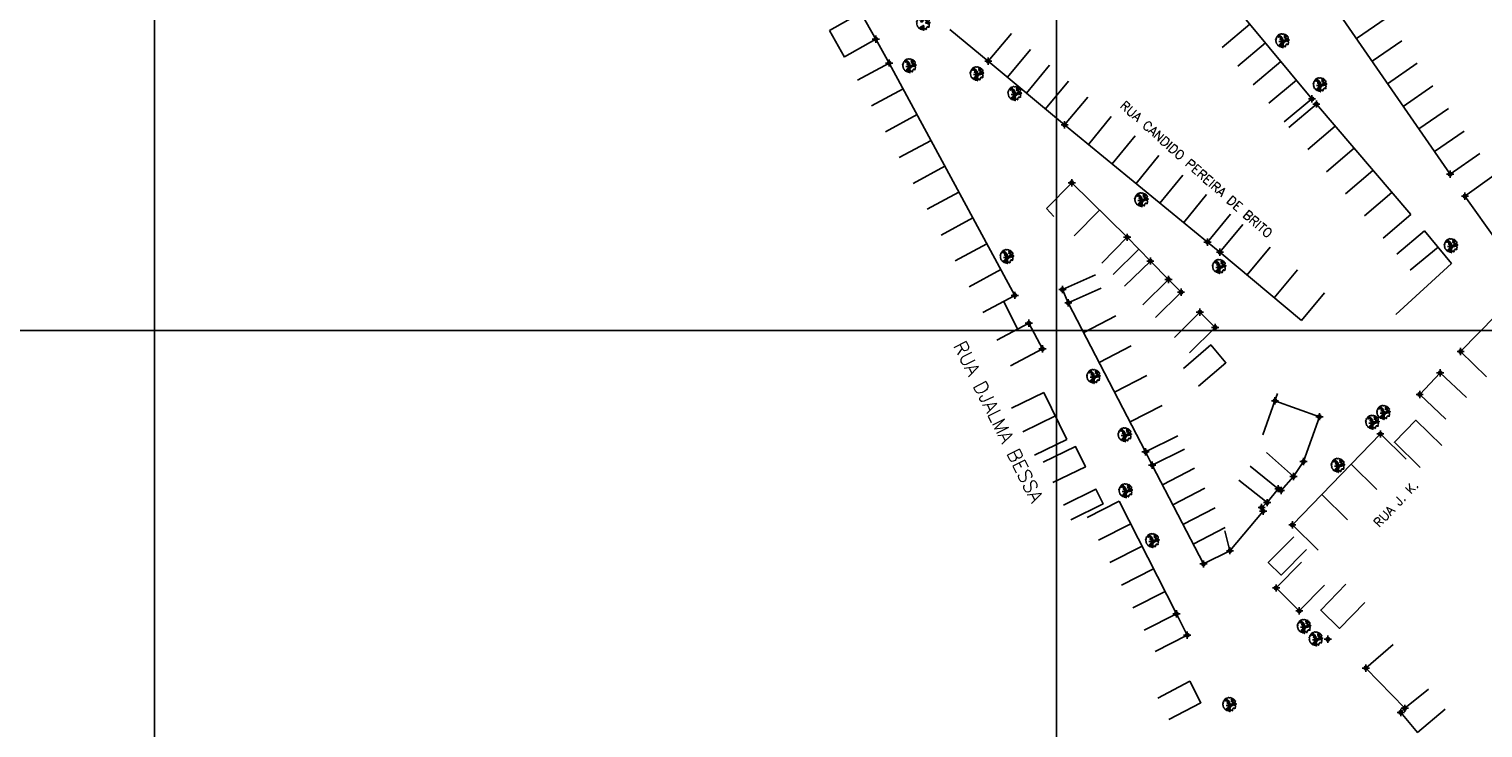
# Model space of a CAD drawing. Extents: x 539028 to 544996, y 8596245 to 8601028.
# Tile 8 of 41: x 541218 to 541540, y 8597875 to 8598030. Entities that reach past the tile are written whole.
import ezdxf
from ezdxf.enums import TextEntityAlignment as Align

# ---------------------------------------------------------------- set-up
doc = ezdxf.new("R2010")
doc.units = 0
doc.header["$MEASUREMENT"] = 0
doc.header["$PDMODE"] = 34
doc.header["$PDSIZE"] = 0.8
for name, color, linetype in [('ARVORE', 100, 'Continuous'), ('CASA', 2, 'Continuous'), ('CERCA', 9, 'CERCA_LINE'), ('MALHA', 9, 'Continuous'), ('TXT_NRUA', 2, 'Continuous')]:
    doc.layers.add(name, color=color, linetype=linetype)
doc.styles.add('GEOSIS', font='ROMANS.SHX')
doc.styles.get("Standard").update_dxf_attribs({"font": 'romans.shx'})
doc.linetypes.add('CERCA_LINE', pattern='A,0.5,-0.2,["X",Standard,S=0.1,R=0,X=-0.1,Y=-0.05],-0.25', length=0.95)

# ---------------------------------------------------------------- blocks, each defined once
blk = doc.blocks.new('C')
at = {"layer": 'CASA'}
blk.add_lwpolyline([(0, 0), (0, 8)], dxfattribs=at)
blk = doc.blocks.new('ARVORE6')
for points in [[(-1.78, 2.18), (-1.87, 2.12), (-1.86, 2.06), (-1.96, 2), (-2.05, 1.97), (-2.08, 1.89), (-2.06, 1.79), (-2.1, 1.68), (-2.19, 1.63), (-2.27, 1.6), (-2.33, 1.57), (-2.45, 1.36), (-2.33, 1.3), (-2.23, 1.35), (-2.22, 1.26), (-2.33, 1.2), (-2.41, 1.18), (-2.5, 1.15), (-2.45, 1.07), (-2.41, 1.02), (-2.44, 0.93), (-2.62, 0.85), (-2.67, 0.79), (-2.68, 0.7), (-2.63, 0.68), (-2.63, 0.68), (-2.72, 0.62), (-2.77, 0.64), (-2.8, 0.64), (-2.76, 0.56), (-2.6, 0.57), (-2.52, 0.53), (-2.52, 0.45), (-2.55, 0.3), (-2.67, 0.25), (-2.67, 0.14), (-2.62, 0.04), (-2.54, -0.02), (-2.64, -0.1), (-2.71, -0.18), (-2.55, -0.26), (-2.51, -0.35), (-2.52, -0.52), (-2.56, -0.64), (-2.47, -0.83), (-2.4, -0.89), (-2.4, -0.98), (-2.37, -1.12), (-2.27, -1.33), (-2.13, -1.49), (-2.01, -1.61), (-1.91, -1.6), (-1.82, -1.73), (-1.82, -1.97), (-1.67, -2.08), (-1.49, -2.07), (-1.39, -2.11), (-1.32, -2.23), (-1.16, -2.42), (-0.93, -2.41), (-0.86, -2.4), (-0.72, -2.42), (-0.63, -2.56), (-0.57, -2.61), (-0.47, -2.6), (-0.42, -2.64), (-0.31, -2.66), (-0.21, -2.67), (-0.05, -2.69), (0.08, -2.72), (0.33, -2.98), (0.41, -2.85), (0.29, -2.74), (0.37, -2.7), (0.37, -2.57), (0.35, -2.45), (0.49, -2.41), (0.48, -2.27), (0.55, -2.2), (0.71, -2.27), (0.86, -2.29), (0.93, -2.24), (1.05, -2.42), (1.2, -2.34), (1.2, -2.58), (1.34, -2.57), (1.43, -2.44), (1.51, -2.34), (1.36, -2.24), (1.43, -2.14), (1.39, -2.09), (1.47, -2.01), (1.5, -1.96), (1.43, -1.84), (1.5, -1.8), (1.6, -1.74), (1.69, -1.67), (1.78, -1.64), (1.8, -1.74), (1.86, -1.66), (1.81, -1.55), (1.82, -1.42), (1.99, -1.37), (2.13, -1.42), (2.06, -1.53), (2.22, -1.64), (2.33, -1.61), (2.46, -1.55), (2.59, -1.56), (2.55, -1.46), (2.48, -1.32), (2.56, -1.2), (2.63, -1.06), (2.62, -0.92), (2.62, -0.78), (2.67, -0.66), (2.68, -0.46), (2.57, -0.39), (2.51, -0.26), (2.59, -0.13), (2.7, -0.02), (2.83, 0.11), (2.96, 0.28), (2.92, 0.43), (2.91, 0.44), (2.81, 0.32), (2.7, 0.39), (2.73, 0.48), (2.68, 0.53), (2.6, 0.48), (2.4, 0.45), (2.42, 0.58), (2.5, 0.64), (2.48, 0.76), (2.34, 0.89), (2.54, 0.99), (2.59, 1.1), (2.57, 1.23), (2.55, 1.36), (2.62, 1.47), (2.63, 1.57), (2.5, 1.63), (2.35, 1.59), (2.24, 1.71), (2.23, 1.89), (2.21, 1.98), (2.15, 2.13), (1.92, 2.14), (1.79, 2.22), (1.77, 2.29), (1.73, 2.39), (1.69, 2.5), (1.51, 2.62), (1.35, 2.59), (1.28, 2.53), (1.19, 2.58), (1.11, 2.69), (0.99, 2.74), (0.84, 2.66), (0.73, 2.81), (0.32, 2.98), (0.23, 2.85), (0.07, 2.78), (-0.06, 2.82), (-0.27, 2.96), (-0.48, 3), (-0.62, 2.87), (-0.7, 2.78), (-0.82, 2.74), (-0.98, 2.81), (-1.11, 2.78), (-1.2, 2.57), (-1.42, 2.56), (-1.58, 2.52), (-1.57, 2.41), (-1.77, 2.34), (-1.73, 2.23), (-1.75, 2.2)], [(-0.88, 2.44), (-0.95, 2.35), (-0.87, 2.29), (-0.92, 2.24), (-0.88, 2.15), (-0.78, 2.14), (-0.74, 2.15), (-0.67, 2.08), (-0.7, 2.02), (-0.8, 1.98), (-0.92, 1.89), (-0.95, 1.77), (-0.81, 1.75), (-0.7, 1.77), (-0.59, 1.82), (-0.46, 1.77), (-0.51, 1.71), (-0.49, 1.63), (-0.34, 1.66), (-0.27, 1.68), (-0.09, 1.52), (-0.27, 1.42), (-0.32, 1.37), (-0.18, 1.25), (0, 1.26), (0.14, 1.15), (0.04, 1.02), (-0.03, 0.86), (-0.02, 0.8), (-0.17, 0.76), (-0.27, 0.72), (-0.29, 0.58), (-0.48, 0.53), (-0.51, 0.64), (-0.48, 0.74), (-0.6, 0.74), (-0.74, 0.68), (-0.83, 0.62), (-0.91, 0.65), (-0.75, 0.84), (-0.75, 0.9), (-0.78, 0.97), (-0.71, 1.09), (-0.8, 1.19), (-0.68, 1.38), (-0.8, 1.61), (-0.8, 1.69), (-0.88, 1.7), (-0.97, 1.64), (-1.06, 1.59), (-1.12, 1.63), (-1.14, 1.67), (-1.32, 1.64), (-1.38, 1.57), (-1.51, 1.46), (-1.51, 1.46), (-1.56, 1.55), (-1.56, 1.63), (-1.61, 1.7), (-1.56, 1.82), (-1.53, 1.91), (-1.43, 1.98), (-1.4, 2.07), (-1.26, 2.08), (-1.21, 2.2), (-1.1, 2.21), (-0.99, 2.32), (-0.95, 2.39)], [(-0.91, 1.69), (-1.13, 1.76), (-1.24, 2.14), (-1.27, 2.14), (-1.18, 1.78), (-1.57, 1.66), (-1.57, 1.63), (-1.12, 1.73), (-0.99, 1.67)], [(-1.27, 1.75), (-1.25, 1.72), (-1.3, 1.74)], [(-1.06, 1.74), (-1.06, 1.72), (-1.01, 1.73)], [(0, 0.91), (-0.4, 1.34), (-0.4, 1.68), (-0.44, 1.68), (-0.45, 1.4), (-0.8, 1.64), (-0.81, 1.61), (-0.48, 1.35), (-0.18, 0.98), (-0.75, 0.89), (-0.75, 0.86), (-0.15, 0.91), (-0.07, 0.81)], [(-0.49, 0.94), (-0.49, 0.89), (-0.53, 0.92)], [(-0.51, 1.38), (-0.49, 1.43)], [(-0.35, 1.21), (-0.32, 1.26), (-0.39, 1.24)], [(-0.22, 1), (-0.25, 0.91), (-0.29, 0.97), (-0.29, 0.92)], [(-0.23, 1.06), (-0.18, 1.12), (-0.27, 1.1)], [(-0.09, 0.88), (-0.05, 0.95), (-0.13, 0.9), (-0.09, 0.99)], [(1.21, 2.06), (1.32, 1.92), (1.4, 1.99), (1.43, 2.02), (1.55, 2.02), (1.51, 1.88), (1.59, 1.85), (1.69, 1.84), (1.75, 1.77), (1.61, 1.68), (1.7, 1.6), (1.85, 1.57), (1.72, 1.47), (1.62, 1.45), (1.48, 1.42), (1.48, 1.18), (1.36, 1.16), (1.19, 1.3), (1.2, 1.31), (1.09, 1.3), (1.07, 1.23), (0.97, 1.25), (0.92, 1.33), (1.11, 1.55), (1.06, 1.66), (1.03, 1.75), (0.96, 1.81), (0.99, 1.96), (0.83, 2.05), (0.94, 2.19), (0.97, 2.22), (1.05, 2.28), (1.1, 2.22), (1.25, 2.06), (1.28, 2.03)], [(1.17, 1.62), (1.07, 1.45), (1.49, 1.26), (1.49, 1.24), (1.03, 1.41), (0.94, 1.3)], [(1.07, 1.61), (1.51, 1.9), (1.55, 1.88), (1.16, 1.57)], [(1.11, 1.63), (1.17, 1.6), (1.14, 1.67), (1.22, 1.64), (1.22, 1.69)], [(1.17, 1.41), (1.13, 1.38), (1.18, 1.41), (1.18, 1.35)], [(1.35, 0.46), (1.31, 0.36), (1.17, 0.31), (1.19, 0.12), (1.23, 0.12), (1.35, 0.12), (1.61, 0.22), (1.69, 0.16), (1.65, 0.07), (1.7, -0.02), (1.84, -0.09), (1.93, -0.07), (2.01, -0.17), (2.19, -0.18), (2.26, -0.21), (2.39, -0.13), (2.33, 0.05), (2.47, 0.12), (2.51, 0.31), (2.33, 0.5), (2.42, 0.64), (2.36, 0.77), (2.27, 0.83), (2.12, 0.82), (2.02, 0.94), (1.83, 0.86), (1.8, 0.82), (1.62, 0.74), (1.48, 0.64), (1.48, 0.48), (1.33, 0.48), (1.32, 0.31)], [(1.34, 1.8), (1.41, 1.76), (1.41, 1.82)], [(1.38, 0.16), (1.81, 0.34), (1.96, 0.66), (1.97, 0.94), (1.97, 0.62), (1.88, 0.35), (2.44, 0.3), (1.88, 0.29), (1.7, 0.18)], [(1.47, 0.19), (1.51, 0.17), (1.52, 0.22), (1.55, 0.21), (1.61, 0.25), (1.71, 0.21)], [(1.78, 0.32), (1.84, 0.28), (1.77, 0.29)], [(1.88, 0.47), (1.93, 0.45), (1.88, 0.43), (1.91, 0.4), (1.85, 0.38)], [(1.98, 0.34), (1.98, 0.28), (2.02, 0.34)], [(0.19, -1.76), (0.02, -1.82), (0.05, -1.9), (0, -1.95), (-0.03, -1.97), (-0.07, -2.06), (-0.05, -2.11), (-0.03, -2.18), (-0.17, -2.19), (-0.25, -2.1), (-0.38, -2.11), (-0.49, -2.16), (-0.53, -2.05), (-0.56, -2.02), (-0.66, -1.97), (-0.77, -2.06), (-0.84, -2.13), (-1.03, -2.13), (-1.06, -2.11), (-1.07, -2.02), (-1.11, -1.99), (-1.25, -1.88), (-1.09, -1.77), (-1, -1.63), (-1.02, -1.52), (-0.91, -1.45), (-0.76, -1.31), (-0.7, -1.28), (-0.54, -1.31), (-0.45, -1.44), (-0.34, -1.39), (-0.2, -1.28), (0, -1.15), (-0.09, -0.96), (0.07, -0.87), (0.11, -0.89), (0.41, -1.08), (0.32, -1.14), (0.26, -1.19), (0.28, -1.24), (0.43, -1.31), (0.32, -1.38), (0.37, -1.96), (0.39, -2), (0.31, -1.87), (0.43, -1.76), (0.43, -1.68), (0.36, -1.63), (0.21, -1.68), (0.12, -1.73)], [(-0.77, -1.87), (-1.1, -2.03), (-0.78, -1.91), (-0.7, -2.04), (-0.73, -1.88)], [(-0.19, -1.31), (-0.25, -1.56), (-0.84, -1.91), (-0.27, -1.66), (-0.33, -2.11), (-0.26, -2.1), (-0.05, -1.15)], [(-0.27, -1.58), (-0.28, -1.66), (-0.33, -1.61), (-0.35, -1.67), (-0.39, -1.65), (-0.41, -1.68)], [(-0.29, -1.96), (-0.24, -1.98), (-0.31, -2.01)], [(-0.27, -1.74), (-0.21, -1.78), (-0.29, -1.83)], [(-0.21, -1.55), (-0.16, -1.58), (-0.24, -1.57)], [(-0.18, -1.24), (-0.1, -1.25), (-0.18, -1.29), (-0.1, -1.33), (-0.18, -1.35), (-0.1, -1.41)]]:
    blk.add_lwpolyline(points)

msp = doc.modelspace()

# ---------------------------------------------------------------- linework, layer by layer
at = {"layer": 'ARVORE'}
for p in [(541495.663, 8598027.108, 695.65), (541412.937, 8598021.55, 694.774), (541427.917, 8598019.779, 695.148), (541503.989, 8598017.352, 695.795), (541436.279, 8598015.397, 695.144), (541464.394, 8597991.863, 695.487), (541533.037, 8597981.68, 696.02), (541434.562, 8597979.278, 695.245), (541481.643, 8597977.072, 695.819), (541453.772, 8597952.706, 696.025), (541518.074, 8597944.736, 696.862), (541460.701, 8597939.772, 696.475), (541515.609, 8597942.549, 696.704), (541507.969, 8597933.005, 696.939), (541460.896, 8597927.373, 696.744), (541466.824, 8597916.323, 697.018), (541500.451, 8597897.305, 697.801), (541503.069, 8597894.541, 697.855), (541483.915, 8597879.996, 697.893)]:
    msp.add_point(p, dxfattribs=at)
at = {"layer": 'CASA'}
for p, q in [((541505.119, 8598037.771), (541532.802, 8597997.721)), ((541402.111, 8598033.505, 694.759), (541405.469, 8598027.64, 694.759)), ((541395.168, 8598029.531, 694.759), (541398.526, 8598023.665, 694.759)), ((541435.523, 8598028.89, 695.358), (541430.406, 8598022.741, 695.358)), ((541401.387, 8598018.55, 694.796), (541408.425, 8598022.355, 694.796)), ((541408.425, 8598022.355, 694.796), (541436.264, 8597970.864, 694.796)), ((541430.406, 8598022.741, 695.358), (541447.33, 8598008.657, 695.358)), ((541447.33, 8598008.657, 695.358), (541452.447, 8598014.806, 695.358)), ((541447.33, 8598008.657, 695.358), (541479.03, 8597982.664, 695.358)), ((541532.802, 8597997.721), (541539.383, 8598002.27)), ((541443.305, 8597990.111), (541448.913, 8597995.816)), ((541448.913, 8597995.816), (541461.208, 8597983.731)), ((541444.967, 8597988.303), (541443.305, 8597990.111)), ((541455.061, 8597989.774), (541449.453, 8597984.068)), ((541479.03, 8597982.664, 695.358), (541484.103, 8597988.851, 695.358)), ((541461.208, 8597983.731), (541455.6, 8597978.026)), ((541463.772, 8597981.104), (541458.062, 8597975.502)), ((541499.829, 8597965.32, 696.336), (541481.773, 8597980.412, 696.336)), ((541466.336, 8597978.477), (541460.625, 8597972.875)), ((541470.344, 8597974.392), (541466.336, 8597978.477)), ((541436.264, 8597970.864, 694.796), (541429.226, 8597967.059, 694.796)), ((541504.96, 8597971.458, 696.336), (541499.829, 8597965.32, 696.336)), ((541435.549, 8597945.856), (541442.742, 8597949.358)), ((541442.742, 8597949.358), (541447.809, 8597938.948)), ((541438.083, 8597940.651), (541445.276, 8597944.153)), ((541447.809, 8597938.948), (541440.616, 8597935.446)), ((541517.35, 8597940.143, 697.347), (541497.835, 8597919.996, 697.347)), ((541523.096, 8597934.576, 697.347), (541517.35, 8597940.143, 697.347)), ((541466.753, 8597933.228, 697.429), (541473.917, 8597936.788, 697.429)), ((541478.128, 8597911.331, 697.429), (541466.753, 8597933.228, 697.429)), ((541452.325, 8597921.618, 697.059), (541459.46, 8597925.236, 697.059)), ((541459.46, 8597925.236, 697.059), (541472.12, 8597900.272, 697.059)), ((541482.887, 8597918.706, 697.429), (541483.995, 8597914.275, 697.429)), ((541497.835, 8597919.996, 697.347), (541503.581, 8597914.43, 697.347)), ((541483.995, 8597914.275, 697.429), (541478.128, 8597911.331, 697.429))]:
    msp.add_line(p, q, dxfattribs=at)
for points, elevation in [([(541502.177, 8598014.402), (541478.103, 8598043.341)], 694.906), ([(541405.469, 8598027.64), (541402.111, 8598033.505), (541395.168, 8598029.531)], 694.759), ([(541398.487, 8598023.735), (541405.469, 8598027.64), (541408.425, 8598022.355)], 694.924), ([(541496.027, 8598009.286), (541502.177, 8598014.402)], 694.906), ([(541497.066, 8598008.075), (541503.152, 8598013.268)], 695.861), ([(541503.152, 8598013.268), (541524.07, 8597988.756)], 695.861), ([(541542.618, 8597997.468), (541536.103, 8597992.826), (541543.227, 8597982.827), (541552.978, 8597993.111), (541547.173, 8597998.616)], 696.128), ([(541524.07, 8597988.756), (541517.984, 8597983.563)], 695.861), ([(541479.03, 8597982.664), (541481.773, 8597980.412), (541486.85, 8597986.594)], 695.358), ([(541520.986, 8597980.029), (541527.15, 8597985.128)], 696.178), ([(541527.15, 8597985.128), (541533.129, 8597977.901)], 696.178), ([(541530.139, 8597981.515), (541523.975, 8597976.415)], 696.178), ([(541533.129, 8597977.901), (541520.742, 8597966.603)], 696.178), ([(541454.148, 8597975.405), (541446.844, 8597972.142), (541448.15, 8597969.218), (541455.454, 8597972.481)], 695.735), ([(541433.768, 8597969.595), (541436.905, 8597963.43)], 694.796), ([(541448.15, 8597969.218), (541465.274, 8597936.204)], 695.735), ([(541471.662, 8597961.491), (541477.333, 8597967.134), (541480.701, 8597963.749), (541475.03, 8597958.107)], 695.954), ([(541548.468, 8597960.06), (541543.011, 8597966.476), (541535.142, 8597958.442), (541540.858, 8597952.844)], 696.45), ([(541435.345, 8597955.261), (541442.415, 8597959.005), (541439.4, 8597964.699), (541432.33, 8597960.956)], 695.799), ([(541531.871, 8597943.406), (541526.064, 8597948.908), (541530.604, 8597953.701), (541536.411, 8597948.198)], 696.678), ([(541491.293, 8597939.942), (541493.968, 8597947.482)], 696.933), ([(541493.968, 8597947.482), (541494.538, 8597949.145)], 696.933), ([(541493.968, 8597947.482), (541503.84, 8597943.98)], 696.933), ([(541498.068, 8597930.706), (541500.3, 8597934.033), (541503.84, 8597943.98)], 697.101), ([(541466.753, 8597933.228), (541465.274, 8597936.204), (541472.438, 8597939.764)], 696.777), ([(541494.709, 8597928.022), (541495.316, 8597927.622), (541498.068, 8597930.706), (541492.099, 8597936.032)], 697.263), ([(541485.985, 8597929.929), (541492.228, 8597924.926), (541494.709, 8597928.022), (541488.467, 8597933.025)], 697.263), ([(541499.844, 8597911.709), (541494.225, 8597906.014), (541499.368, 8597900.94), (541504.987, 8597906.635)], 697.807), ([(541467.391, 8597891.931), (541474.52, 8597895.562), (541472.12, 8597900.272), (541464.992, 8597896.641)], 697.648), ([(541514.134, 8597888.26), (541520.156, 8597893.527)], 698.615), ([(541522.756, 8597879.347), (541514.134, 8597888.26)], 699.166), ([(541531.714, 8597879.146), (541525.583, 8597874.007), (541521.868, 8597878.439), (541522.756, 8597879.347), (541527.999, 8597883.578)], 699.194)]:
    msp.add_lwpolyline(points, dxfattribs=dict(at, elevation=elevation))
for points in [[(541466.336, 8597978.477), (541461.208, 8597983.731)], [(541467.445, 8597965.941), (541473.138, 8597971.561), (541470.344, 8597974.392), (541464.65, 8597968.772)], [(541473.658, 8597954.649), (541479.722, 8597959.867), (541483.101, 8597955.941), (541477.037, 8597950.722)], [(541526.188, 8597932.714), (541520.462, 8597938.301), (541525.244, 8597943.202), (541530.97, 8597937.615)], [(541442.558, 8597933.863), (541449.765, 8597937.335), (541451.937, 8597932.828), (541444.73, 8597929.356)], [(541447.084, 8597924.398), (541454.275, 8597927.905), (541455.862, 8597924.65), (541448.671, 8597921.144)], [(541498.148, 8597917.335), (541492.494, 8597911.676), (541495.314, 8597908.858), (541500.968, 8597914.517)], [(541509.702, 8597906.854), (541504.133, 8597901.112), (541508.302, 8597897.069), (541513.871, 8597902.811)], [(541467.98, 8597881.628), (541475.066, 8597885.343), (541477.556, 8597880.591), (541470.471, 8597876.877)]]:
    msp.add_lwpolyline(points, dxfattribs=at)
for p in [(541405.469, 8598027.64, 694.924), (541408.425, 8598022.355, 694.796), (541430.406, 8598022.741, 694.97), (541502.177, 8598014.402, 695.911), (541503.152, 8598013.268, 695.861), (541447.33, 8598008.657, 695.358), (541532.802, 8597997.721, 696.035), (541536.103, 8597992.826, 696.087), (541461.208, 8597983.731, 695.621), (541479.03, 8597982.664, 695.997), (541466.336, 8597978.477, 695.691), (541481.773, 8597980.412, 695.913), (541446.844, 8597972.142, 695.692), (541470.344, 8597974.392, 695.743), (541436.264, 8597970.864, 695.597), (541448.15, 8597969.218, 695.735), (541473.138, 8597971.561, 695.839), (541477.333, 8597967.134, 695.954), (541439.4, 8597964.699, 695.799), (541480.701, 8597963.749, 696.145), (541442.415, 8597959.005, 696.022), (541535.142, 8597958.442, 696.45), (541530.604, 8597953.701, 696.535), (541493.968, 8597947.482, 696.933), (541526.064, 8597948.908, 696.678), (541503.84, 8597943.98, 696.949), (541517.35, 8597940.143, 696.886), (541465.274, 8597936.204, 696.685), (541466.753, 8597933.228, 696.777), (541500.3, 8597934.033, 697.146), (541498.068, 8597930.706, 697.101), (541494.709, 8597928.022, 697.263), (541495.316, 8597927.622, 697.039), (541492.228, 8597924.926, 697.208), (541497.835, 8597919.996, 697.347), (541483.995, 8597914.275, 697.429), (541478.128, 8597911.331, 697.366), (541494.225, 8597906.014, 697.726), (541499.368, 8597900.94, 697.81), (541472.12, 8597900.272, 697.648), (541474.52, 8597895.562, 697.712), (541505.707, 8597894.655, 697.807), (541514.134, 8597888.26, 698.615), (541521.868, 8597878.439, 699.026), (541522.756, 8597879.347, 699.166)]:
    msp.add_point(p, dxfattribs=at)
at = {"layer": 'CERCA'}
msp.add_lwpolyline([(541421.907, 8598029.782), (541430.406, 8598022.741)], dxfattribs=at)
at = {"layer": 'CERCA', "elevation": 697.429}
msp.add_lwpolyline([(541483.995, 8597914.275), (541491.351, 8597923.044), (541491.011, 8597923.843), (541492.228, 8597924.926)], dxfattribs=at)
at = {"layer": 'CERCA'}
for p in [(541448.913, 8597995.816, 695.402), (541491.011, 8597923.843, 697.327), (541491.351, 8597923.044, 697.284)]:
    msp.add_point(p, dxfattribs=at)
at = {"layer": 'MALHA'}
for p, q in [((541245.513, 8601028.275), (541245.513, 8596264.109)), ((541445.513, 8601028.275), (541445.513, 8596264.109)), ((539050.307, 8597963.105), (544995.7, 8597963.105))]:
    msp.add_line(p, q, dxfattribs=at)

# ---------------------------------------------------------------- block references
at = {"layer": 'ARVORE', "xscale": 0.5260327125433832, "yscale": 0.5260327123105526, "zscale": 0.526032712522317}
for p in [(541415.916, 8598031.149, 694.772), (541495.567, 8598027.277, 695.65), (541412.841, 8598021.719, 694.774), (541427.821, 8598019.949, 695.148), (541503.894, 8598017.522, 695.795), (541436.184, 8598015.566, 695.144), (541464.298, 8597992.033, 695.487), (541532.941, 8597981.85, 696.02), (541434.466, 8597979.447, 695.245), (541481.548, 8597977.241, 695.819), (541453.677, 8597952.876, 696.025), (541515.514, 8597942.719, 696.704), (541517.978, 8597944.906, 696.862), (541460.605, 8597939.942, 696.475), (541507.873, 8597933.174, 696.939), (541460.8, 8597927.543, 696.744), (541466.728, 8597916.492, 697.018), (541500.356, 8597897.475, 697.801), (541502.974, 8597894.711, 697.855), (541483.819, 8597880.166, 697.893)]:
    msp.add_blockref('ARVORE6', p, dxfattribs=at)
at = {"layer": 'CASA'}
for p, rotation in [((541488.42, 8598030.939, 694.906), 129.7563443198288), ((541512.039, 8598027.758), 304.6528847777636), ((541434.637, 8598019.22, 695.358), 320.2329454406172), ((541491.859, 8598026.805, 694.906), 129.7563443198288), ((541515.5, 8598022.752), 304.6528847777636), ((541438.868, 8598015.699, 695.358), 320.2329454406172), ((541495.298, 8598022.67, 694.906), 129.7563443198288), ((541518.96, 8598017.746), 304.6528847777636), ((541443.099, 8598012.178, 695.358), 320.2329454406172), ((541498.738, 8598018.536, 694.906), 129.7563443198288), ((541404.481, 8598012.829, 694.796), 298.3985815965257), ((541522.421, 8598012.74), 304.6528847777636), ((541525.881, 8598007.733), 304.6528847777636), ((541407.574, 8598007.107, 694.796), 298.3985815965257), ((541452.613, 8598004.325, 695.358), 320.6500565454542), ((541501.25, 8598003.173, 695.861), 310.4768851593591), ((541410.667, 8598001.386, 694.796), 298.3985815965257), ((541457.896, 8597999.993, 695.358), 320.6500565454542), ((541529.341, 8598002.727), 304.6528847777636), ((541463.18, 8597995.661, 695.358), 320.6500565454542), ((541505.433, 8597998.27, 695.861), 310.4768851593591), ((541413.76, 8597995.665, 694.796), 298.3985815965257), ((541509.617, 8597993.368, 695.861), 310.4768851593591), ((541468.463, 8597991.329, 695.358), 320.6500565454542), ((541416.854, 8597989.944, 694.796), 298.3985815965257), ((541473.747, 8597986.996, 695.358), 320.6500565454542), ((541513.801, 8597988.465, 695.861), 310.4768851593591), ((541419.947, 8597984.223, 694.796), 298.3985815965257), ((541423.04, 8597978.502, 694.796), 298.3985815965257), ((541492.922, 8597981.52, 696.336), 140.1106991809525), ((541426.133, 8597972.781, 694.796), 298.3985815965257), ((541498.941, 8597976.489, 696.336), 140.1106991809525), ((541451.575, 8597962.615, 695.735), 297.4151483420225), ((541455, 8597956.012, 695.735), 297.4151483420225), ((541458.425, 8597949.41, 695.735), 297.4151483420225), ((541461.849, 8597942.807, 695.735), 297.4151483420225), ((541476.127, 8597932.537, 697.429), 117.451771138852), ((541510.845, 8597933.427, 697.347), 225.9124752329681), ((541478.402, 8597928.157, 697.429), 117.451771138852), ((541504.34, 8597926.711, 697.347), 225.9124752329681), ((541480.677, 8597923.778, 697.429), 117.451771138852), ((541454.857, 8597916.625, 697.059), 296.8920435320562), ((541482.952, 8597919.398, 697.429), 117.451771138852), ((541457.389, 8597911.632, 697.059), 296.8920435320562), ((541459.921, 8597906.639, 697.059), 296.8920435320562), ((541462.453, 8597901.646, 697.059), 296.8920435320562)]:
    msp.add_blockref('C', p, dxfattribs=dict(at, rotation=rotation))

# ---------------------------------------------------------------- texts
at = {"layer": 'TXT_NRUA', "style": 'GEOSIS'}
for s, height, rotation, p in [('RUA CANDIDO PEREIRA DE BRITO', 2, 318.37084, (541459.036, 8598012.195, -697.819)), ('RUA DJALMA BESSA', 3, 296.4412, (541421.751, 8597959.33, -697.819)), ('RUA J. K.', 2, 46.41958, (541517.512, 8597918.889))]:
    msp.add_text(s, height=height, rotation=rotation, dxfattribs=at).set_placement(p, align=Align.BOTTOM_LEFT)

doc.saveas('drawing.dxf')
